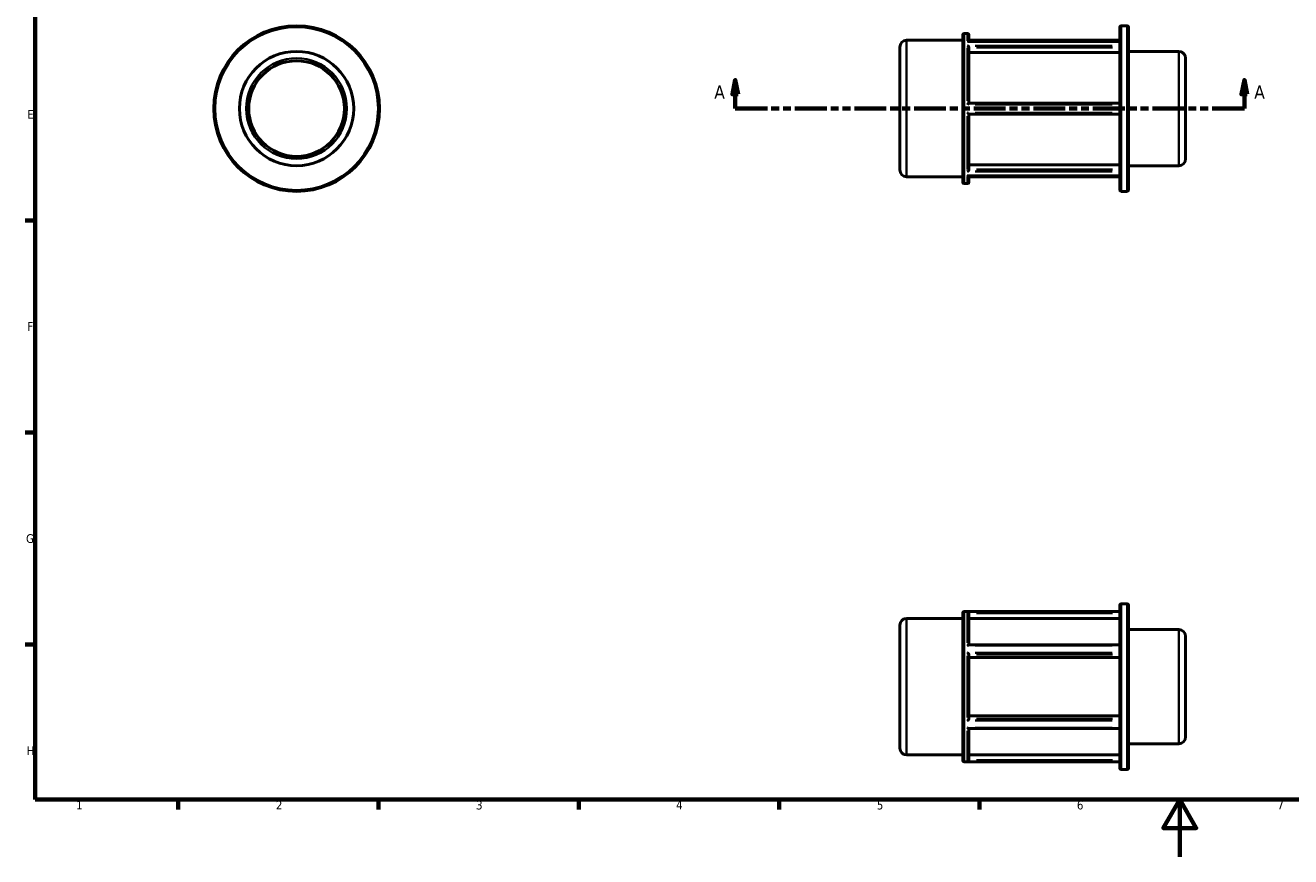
# Model space of a CAD drawing. Header units: millimetres. Extents: x 0 to 898, y 0 to 594.
# Tile 1 of 3: x 17 to 459, y 0 to 291. Entities that reach past the tile are written whole.
import ezdxf

# ---------------------------------------------------------------- set-up
doc = ezdxf.new("R2010")
doc.units = ezdxf.units.MM
doc.linetypes.add('DOUBLE_DASH_CHAIN', pattern=[1.2403, 0.6614, -0.0827, 0.1654, -0.0827, 0.1654, -0.0827])
for name, color, linetype, lineweight in [('Border (ANSI)', 7, 'Continuous', 70), ('Section Line (ANSI)', 7, 'DOUBLE_DASH_CHAIN', 70), ('Visible (ANSI)', 7, 'Continuous', 50), ('Visible Narrow (ANSI)', 7, 'Continuous', 35)]:
    doc.layers.add(name, color=color, linetype=linetype, lineweight=lineweight)
doc.styles.add('Label Text (ANSI)', font='tahoma.ttf')
doc.styles.add('Note Text (ANSI)', font='tahoma.ttf')

# ---------------------------------------------------------------- blocks, each defined once
blk = doc.blocks.new('Borders Default Border')
at = {"layer": 'Border (ANSI)'}
for p, q in [((20, 222.75), (16.55, 222.75)), ((20, 148.5), (16.55, 148.5)), ((20, 74.25), (16.55, 74.25)), ((70.08, 20), (70.08, 16.55)), ((140.17, 20), (140.17, 16.55)), ((210.25, 20), (210.25, 16.55)), ((280.33, 20), (280.33, 16.55)), ((350.42, 20), (350.42, 16.55))]:
    blk.add_line(p, q, dxfattribs=at)
at = {"layer": 'Border (ANSI)', "flags": 128}
for points in [[(20, 20), (20, 574), (821, 574), (821, 20), (20, 20)], [(420.5, 0), (420.5, 20), (414.73, 10), (426.27, 10), (420.5, 20)]]:
    blk.add_lwpolyline(points, dxfattribs=at)
at = {"layer": 'Border (ANSI)', "char_height": 3.05, "attachment_point": 7, "style": 'Note Text (ANSI)'}
for s, insert in [('E', (17.21, 258.35)), ('F', (17.29, 184.1)), ('G', (16.81, 109.79)), ('H', (16.97, 35.6)), ('1', (34.35, 16.55)), ('2', (104.2, 16.55)), ('3', (174.26, 16.49)), ('4', (244.23, 16.55)), ('5', (314.48, 16.49)), ('6', (384.49, 16.49)), ('7', (454.6, 16.55))]:
    blk.add_mtext(s, dxfattribs=dict(at, insert=insert))
blk = doc.blocks.new('2dTransSection0')
at = {"layer": 'Section Line (ANSI)', "linetype": 'Continuous'}
for p, q in [((264.98, 271.93), (263.98, 266.93)), ((264.98, 266.93), (264.98, 271.93)), ((265.98, 266.93), (264.98, 271.93)), ((443.08, 271.93), (442.08, 266.93)), ((443.08, 266.93), (443.08, 271.93)), ((444.08, 266.93), (443.08, 271.93)), ((263.98, 266.93), (265.98, 266.93)), ((264.98, 261.93), (264.98, 266.93)), ((442.08, 266.93), (444.08, 266.93)), ((443.08, 261.93), (443.08, 266.93)), ((264.98, 261.93), (276.24, 261.93)), ((431.83, 261.93), (443.08, 261.93))]:
    blk.add_line(p, q, dxfattribs=at)
at = {"layer": 'Section Line (ANSI)', "linetype": 'DOUBLE_DASH_CHAIN', "ltscale": 16.815035}
blk.add_line((264.98, 261.93), (443.08, 261.93), dxfattribs=at)
at = {"layer": 'Section Line (ANSI)', "linetype": 'Continuous', "flags": 128}
for points in [[(265.98, 266.93), (264.98, 271.93), (263.98, 266.93), (265.98, 266.93)], [(444.08, 266.93), (443.08, 271.93), (442.08, 266.93), (444.08, 266.93)]]:
    blk.add_lwpolyline(points, dxfattribs=at)
at = {"layer": 'Section Line (ANSI)'}
for points in [[(265.98, 266.93), (264.98, 271.93), (263.98, 266.93), (265.98, 266.93)], [(444.08, 266.93), (443.08, 271.93), (442.08, 266.93), (444.08, 266.93)]]:
    blk.add_solid(points, dxfattribs=at)
at = {"layer": 'Section Line (ANSI)', "char_height": 4.57, "attachment_point": 7, "style": 'Label Text (ANSI)'}
for insert in [(257.62, 265.43), (446.55, 265.43)]:
    blk.add_mtext('A', dxfattribs=dict(at, insert=insert))

msp = doc.modelspace()

# ---------------------------------------------------------------- linework, layer by layer
at = {"layer": 'Visible (ANSI)'}
for p, q in [((345.009, 288.219), (346.253, 288.219)), ((399.531, 233.405), (399.531, 290.449)), ((400.009, 290.927), (402.053, 290.927)), ((402.531, 290.449), (402.531, 233.405)), ((322.531, 240.416), (322.531, 283.439)), ((324.921, 285.829), (344.531, 285.829)), ((344.531, 236.114), (344.531, 287.741)), ((346.467, 285.443), (399.531, 285.443)), ((346.731, 287.741), (346.731, 285.443)), ((346.731, 285.829), (399.531, 285.829)), ((346.731, 283.265), (346.731, 263.839)), ((399.531, 281.604), (346.731, 281.604)), ((402.531, 281.927), (420.141, 281.927)), ((422.531, 279.537), (422.531, 244.318)), ((399.531, 263.839), (346.73, 263.839)), ((346.73, 260.015), (399.531, 260.015)), ((346.731, 260.015), (346.731, 240.59)), ((346.731, 242.25), (399.531, 242.25)), ((402.531, 241.927), (420.141, 241.927)), ((324.921, 238.026), (344.531, 238.026)), ((345.009, 235.636), (346.253, 235.636)), ((346.467, 238.412), (399.531, 238.412)), ((346.731, 238.412), (346.731, 236.114)), ((346.731, 238.026), (399.531, 238.026)), ((400.009, 232.927), (402.053, 232.927)), ((344.531, 33.715), (344.531, 85.342)), ((345.009, 85.82), (399.531, 85.82)), ((346.731, 85.271), (346.731, 74.136)), ((399.531, 31.007), (399.531, 88.051)), ((400.009, 88.529), (402.053, 88.529)), ((402.531, 88.051), (402.531, 31.007)), ((322.531, 38.017), (322.531, 81.04)), ((324.921, 83.43), (344.531, 83.43)), ((399.531, 83.354), (346.731, 83.354)), ((402.531, 79.529), (420.141, 79.529)), ((422.531, 77.139), (422.531, 41.919)), ((346.651, 74.136), (399.531, 74.136)), ((346.731, 70.744), (346.731, 48.313)), ((399.531, 69.785), (346.731, 69.785)), ((346.731, 49.272), (399.531, 49.272)), ((346.651, 44.922), (399.531, 44.922)), ((346.731, 44.922), (346.731, 33.786)), ((324.921, 35.627), (344.531, 35.627)), ((346.731, 35.704), (399.531, 35.704)), ((402.531, 39.529), (420.141, 39.529)), ((345.009, 33.237), (399.531, 33.237)), ((400.009, 30.529), (402.053, 30.529))]:
    msp.add_line(p, q, dxfattribs=at)
for radius in [29, 20, 16.731]:
    msp.add_circle((111.459, 261.927), radius, dxfattribs=at)
for centre, radius, start, end in [((345.009, 287.741), 0.478, 90, 180), ((346.253, 287.741), 0.478, 0, 90), ((400.009, 290.449), 0.478, 90, 180), ((402.053, 290.449), 0.478, 0, 90), ((324.921, 283.439), 2.39, 90, 180), ((420.141, 279.537), 2.39, 0, 90), ((420.141, 244.318), 2.39, 270, 0), ((324.921, 240.416), 2.39, 180, 270), ((345.009, 236.114), 0.478, 180, 270), ((346.253, 236.114), 0.478, 270, 0), ((400.009, 233.405), 0.478, 180, 270), ((402.053, 233.405), 0.478, 270, 0), ((345.009, 85.342), 0.478, 90, 180), ((400.009, 88.051), 0.478, 90, 180), ((402.053, 88.051), 0.478, 0, 90), ((324.921, 81.04), 2.39, 90, 180), ((420.141, 77.139), 2.39, 0, 90), ((420.141, 41.919), 2.39, 270, 0), ((324.921, 38.017), 2.39, 180, 270), ((345.009, 33.715), 0.478, 180, 270), ((400.009, 31.007), 0.478, 180, 270), ((402.053, 31.007), 0.478, 270, 0)]:
    msp.add_arc(centre, radius, start, end, dxfattribs=at)
for points, knots in [([(346.253, 285.392), (346.254, 285.392), (346.255, 285.393), (346.306, 285.415), (346.356, 285.431), (346.425, 285.441), (346.446, 285.443), (346.467, 285.443)], [-0.215485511, -0.215485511, -0.215485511, -0.215485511, -0.214947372, -0.214947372, -0.189056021, -0.189056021, -0.177611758, -0.177611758, -0.177611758, -0.177611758]), ([(346.73, 283.292), (346.727, 283.331), (346.718, 283.373), (346.686, 283.464), (346.662, 283.514), (346.596, 283.624), (346.551, 283.683), (346.464, 283.775), (346.425, 283.811), (346.342, 283.877), (346.299, 283.906), (346.255, 283.93), (346.254, 283.931), (346.253, 283.931)], [-0.088459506, -0.088459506, -0.088459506, -0.088459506, -0.074705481, -0.074705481, -0.058269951, -0.058269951, -0.035862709, -0.035862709, -0.018254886, -0.018254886, 0, 0, 0.000439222, 0.000439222, 0.000439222, 0.000439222]), ([(346.253, 263.388), (346.254, 263.389), (346.255, 263.39), (346.306, 263.441), (346.356, 263.491), (346.45, 263.584), (346.495, 263.628), (346.58, 263.71), (346.62, 263.748), (346.678, 263.8), (346.699, 263.818), (346.722, 263.836), (346.728, 263.839), (346.73, 263.839)], [-0.21548551, -0.21548551, -0.21548551, -0.21548551, -0.21494737, -0.21494737, -0.18905602, -0.18905602, -0.16437051, -0.16437051, -0.13882001, -0.13882001, -0.11969472, -0.11969472, -0.10654987, -0.10654987, -0.10654987, -0.10654987]), ([(346.73, 260.015), (346.727, 260.015), (346.718, 260.022), (346.686, 260.048), (346.662, 260.069), (346.596, 260.13), (346.551, 260.173), (346.464, 260.257), (346.425, 260.296), (346.342, 260.377), (346.299, 260.42), (346.255, 260.465), (346.254, 260.466), (346.253, 260.467)], [-0.088459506, -0.088459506, -0.088459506, -0.088459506, -0.074705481, -0.074705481, -0.058269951, -0.058269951, -0.035862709, -0.035862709, -0.018254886, -0.018254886, 0, 0, 0.000439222, 0.000439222, 0.000439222, 0.000439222]), ([(346.253, 239.924), (346.254, 239.924), (346.255, 239.925), (346.306, 239.953), (346.356, 239.987), (346.45, 240.066), (346.495, 240.11), (346.58, 240.21), (346.62, 240.267), (346.678, 240.373), (346.699, 240.421), (346.722, 240.5), (346.728, 240.532), (346.73, 240.563)], [-0.21548551, -0.21548551, -0.21548551, -0.21548551, -0.21494737, -0.21494737, -0.18905602, -0.18905602, -0.16437051, -0.16437051, -0.13882001, -0.13882001, -0.11969472, -0.11969472, -0.10654987, -0.10654987, -0.10654987, -0.10654987]), ([(346.467, 238.412), (346.44, 238.412), (346.412, 238.414), (346.342, 238.428), (346.299, 238.442), (346.255, 238.462), (346.254, 238.463), (346.253, 238.463)], [-0.030480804, -0.030480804, -0.030480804, -0.030480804, -0.018254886, -0.018254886, 0, 0, 0.000439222, 0.000439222, 0.000439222, 0.000439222]), ([(346.73, 85.303), (346.727, 85.348), (346.718, 85.392), (346.686, 85.483), (346.662, 85.528), (346.596, 85.62), (346.551, 85.662), (346.464, 85.72), (346.425, 85.74), (346.342, 85.768), (346.299, 85.777), (346.255, 85.78), (346.254, 85.78), (346.253, 85.78)], [-0.088459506, -0.088459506, -0.088459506, -0.088459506, -0.074705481, -0.074705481, -0.058269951, -0.058269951, -0.035862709, -0.035862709, -0.018254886, -0.018254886, 0, 0, 0.000439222, 0.000439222, 0.000439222, 0.000439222]), ([(346.253, 73.919), (346.254, 73.92), (346.255, 73.921), (346.306, 73.964), (346.356, 74.001), (346.45, 74.063), (346.495, 74.089), (346.579, 74.125), (346.619, 74.136), (346.651, 74.136)], [-0.215485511, -0.215485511, -0.215485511, -0.215485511, -0.214947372, -0.214947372, -0.189056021, -0.189056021, -0.164370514, -0.164370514, -0.139389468, -0.139389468, -0.139389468, -0.139389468]), ([(346.73, 70.76), (346.727, 70.782), (346.718, 70.81), (346.686, 70.878), (346.662, 70.919), (346.596, 71.017), (346.551, 71.076), (346.464, 71.178), (346.425, 71.221), (346.342, 71.306), (346.299, 71.348), (346.255, 71.387), (346.254, 71.388), (346.253, 71.389)], [-0.088459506, -0.088459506, -0.088459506, -0.088459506, -0.074705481, -0.074705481, -0.058269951, -0.058269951, -0.035862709, -0.035862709, -0.018254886, -0.018254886, 0, 0, 0.000439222, 0.000439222, 0.000439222, 0.000439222]), ([(346.253, 47.668), (346.254, 47.669), (346.255, 47.67), (346.306, 47.716), (346.356, 47.764), (346.45, 47.864), (346.495, 47.914), (346.58, 48.019), (346.62, 48.074), (346.678, 48.166), (346.699, 48.203), (346.722, 48.26), (346.728, 48.28), (346.73, 48.298)], [-0.21548551, -0.21548551, -0.21548551, -0.21548551, -0.21494737, -0.21494737, -0.18905602, -0.18905602, -0.16437051, -0.16437051, -0.13882001, -0.13882001, -0.11969472, -0.11969472, -0.10654987, -0.10654987, -0.10654987, -0.10654987]), ([(346.651, 44.922), (346.646, 44.922), (346.64, 44.922), (346.596, 44.927), (346.551, 44.943), (346.464, 44.986), (346.425, 45.01), (346.342, 45.067), (346.299, 45.1), (346.255, 45.137), (346.254, 45.137), (346.253, 45.138)], [-0.061670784, -0.061670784, -0.061670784, -0.061670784, -0.058269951, -0.058269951, -0.035862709, -0.035862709, -0.018254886, -0.018254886, 0, 0, 0.000439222, 0.000439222, 0.000439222, 0.000439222]), ([(346.253, 33.278), (346.254, 33.278), (346.255, 33.278), (346.306, 33.281), (346.356, 33.292), (346.45, 33.329), (346.495, 33.355), (346.58, 33.423), (346.62, 33.467), (346.678, 33.559), (346.699, 33.604), (346.722, 33.685), (346.728, 33.72), (346.73, 33.755)], [-0.21548551, -0.21548551, -0.21548551, -0.21548551, -0.21494737, -0.21494737, -0.18905602, -0.18905602, -0.16437051, -0.16437051, -0.13882001, -0.13882001, -0.11969472, -0.11969472, -0.10654987, -0.10654987, -0.10654987, -0.10654987])]:
    msp.add_open_spline(points, degree=3, knots=knots, dxfattribs=at)
for points in [[(346.731, 283.265), (346.731, 283.274), (346.731, 283.283), (346.73, 283.292)], [(346.73, 240.563), (346.731, 240.572), (346.731, 240.581), (346.731, 240.59)], [(346.731, 85.271), (346.731, 85.282), (346.731, 85.292), (346.73, 85.303)], [(346.731, 70.744), (346.731, 70.749), (346.731, 70.754), (346.73, 70.76)], [(346.73, 48.298), (346.731, 48.303), (346.731, 48.308), (346.731, 48.313)], [(346.73, 33.755), (346.731, 33.766), (346.731, 33.776), (346.731, 33.786)]]:
    msp.add_open_spline(points, degree=3, dxfattribs=at)
at = {"layer": 'Visible Narrow (ANSI)'}
for p, q in [((345.009, 287.895), (345.009, 235.959)), ((346.253, 285.663), (346.253, 288.212)), ((400.009, 290.57), (400.009, 233.284)), ((402.053, 233.284), (402.053, 290.57)), ((324.921, 285.535), (324.921, 238.32)), ((348.917, 285.392), (396.867, 285.392)), ((396.867, 283.931), (348.917, 283.931)), ((346.253, 264.615), (346.253, 283.234)), ((349.37, 283.292), (396.891, 283.292)), ((420.141, 242.174), (420.141, 281.681)), ((348.917, 263.388), (396.867, 263.388)), ((346.253, 240.621), (346.253, 259.24)), ((396.867, 260.467), (348.917, 260.467)), ((348.917, 239.924), (396.867, 239.924)), ((396.891, 240.563), (349.37, 240.563)), ((346.253, 235.643), (346.253, 238.192)), ((396.867, 238.463), (348.917, 238.463)), ((345.009, 85.497), (345.009, 33.561)), ((346.253, 74.933), (346.253, 85.683)), ((396.867, 85.78), (348.917, 85.78)), ((349.37, 85.303), (396.891, 85.303)), ((400.009, 88.172), (400.009, 30.886)), ((402.053, 30.886), (402.053, 88.172)), ((324.921, 83.136), (324.921, 35.922)), ((420.141, 39.775), (420.141, 79.283)), ((348.917, 73.919), (396.867, 73.919)), ((396.867, 71.389), (348.917, 71.389)), ((346.253, 48.779), (346.253, 70.279)), ((349.37, 70.76), (396.891, 70.76)), ((348.917, 47.668), (396.867, 47.668)), ((396.867, 45.138), (348.917, 45.138)), ((396.891, 48.298), (349.37, 48.298)), ((346.253, 33.375), (346.253, 44.125)), ((348.917, 33.278), (396.867, 33.278)), ((396.891, 33.755), (349.37, 33.755))]:
    msp.add_line(p, q, dxfattribs=at)
for radius in [28.522, 17.61]:
    msp.add_circle((111.459, 261.927), radius, dxfattribs=at)

# ---------------------------------------------------------------- block references
msp.add_blockref('Borders Default Border', (0, 0))
at = {"layer": 'Section Line (ANSI)'}
msp.add_blockref('2dTransSection0', (0, 0), dxfattribs=at)

doc.saveas('drawing.dxf')
